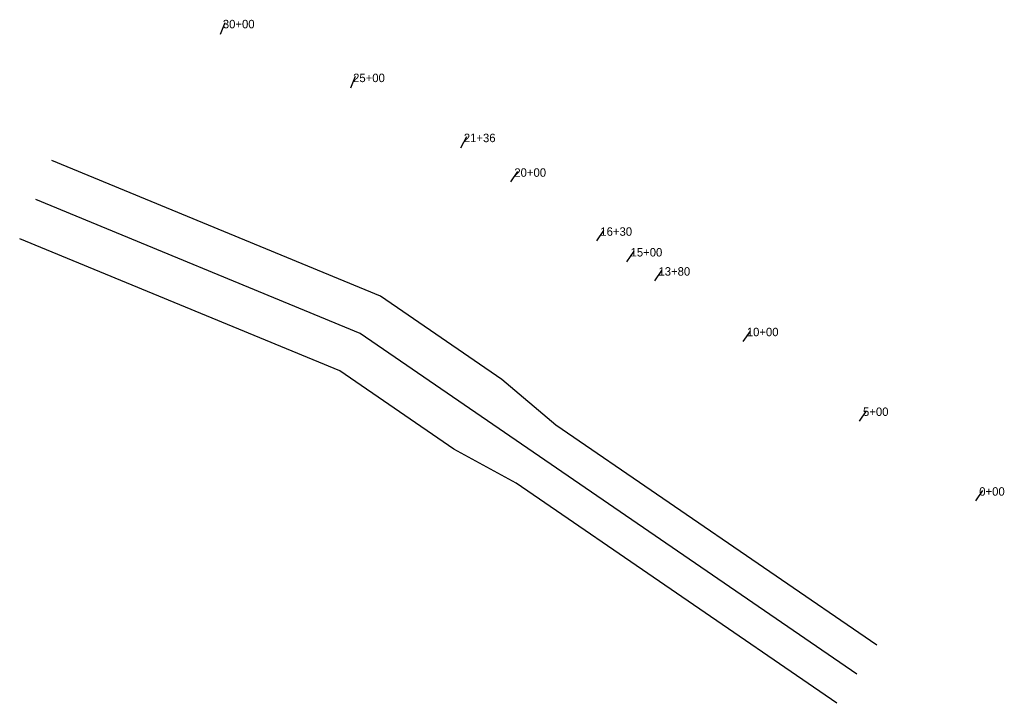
# Model space of a CAD drawing. Extents: x 620275 to 623768, y 461898 to 464322.
import ezdxf

# ---------------------------------------------------------------- set-up
doc = ezdxf.new("R2010")
doc.units = 0
doc.header["$MEASUREMENT"] = 0
doc.layers.add('ManasquanInlet_Channel_Station_Lines', color=18, linetype='Continuous', lineweight=30, true_color=0x000000)
doc.layers.add('ManasquanInlet_StationPoint', color=215, linetype='Continuous', true_color=0x9345ad)

# ---------------------------------------------------------------- blocks, each defined once
blk = doc.blocks.new('ManasquanInlet_Channel_Station_Lines')
at = {"layer": 'ManasquanInlet_Channel_Station_Lines'}
for p, q in [((620987, 464271.1), (621004.2, 464312.7)), ((621449.1, 464080.2), (621466.3, 464121.8)), ((621839.7, 463868.4), (621861.1, 463907.9)), ((622016.9, 463746.8), (622042.2, 463783.7)), ((622322, 463537.6), (622347.3, 463574.5)), ((622429.2, 463464), (622454.6, 463501)), ((622528.2, 463396.2), (622553.5, 463433.1)), ((622841.6, 463181.3), (622866.9, 463218.2)), ((623253.9, 462898.5), (623279.3, 462935.4)), ((623666.3, 462615.7), (623691.6, 462652.6))]:
    blk.add_line(p, q, dxfattribs=at)
for points in [[(622177.2, 462884.4), (621985.2, 463046.4), (621554.5, 463341.7), (620389.5, 463822.9)], [(622035.8, 462678.2), (621815.5, 462799), (621410.8, 463076.5), (620275, 463545.6)], [(623315.3, 462103.9), (622177.2, 462884.4)], [(623173.9, 461897.7), (622035.8, 462678.2)]]:
    blk.add_lwpolyline(points, dxfattribs=at)
blk.add_polyline3d([(623244.6, 462000.8, 0), (621482.6, 463209.1, 0), (620332.2, 463684.2, 0)], dxfattribs=at)

msp = doc.modelspace()

# ---------------------------------------------------------------- block references
msp.add_blockref('ManasquanInlet_Channel_Station_Lines', (0, 0))

# ---------------------------------------------------------------- texts
at = {"layer": 'ManasquanInlet_StationPoint', "color": 0}
for s, p in [('30+00', (620995.6, 464291.9)), ('25+00', (621457.7, 464101)), ('21+36', (621850.4, 463888.1)), ('20+00', (622029.6, 463765.3)), ('16+30', (622334.7, 463556)), ('15+00', (622441.9, 463482.5)), ('13+80', (622540.9, 463414.6)), ('10+00', (622854.2, 463199.7)), ('5+00', (623266.6, 462916.9)), ('0+00', (623678.9, 462634.1))]:
    msp.add_text(s, height=30, dxfattribs=at).set_placement(p)

doc.saveas('drawing.dxf')
